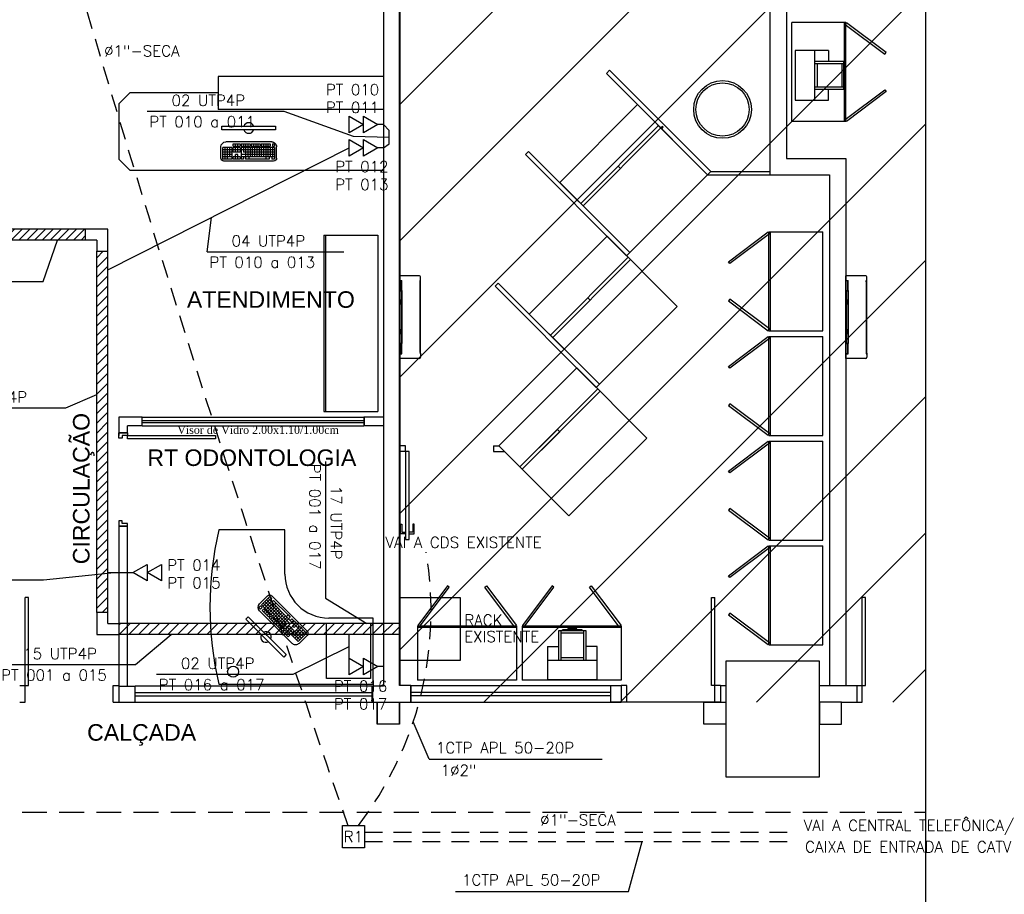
# Model space of a CAD drawing. Extents: x 56.9 to 107.9, y -246.1 to -216.8.
# Tile 10 of 14: x 86.4 to 95.3, y -239.5 to -231.5. Entities that reach past the tile are written whole.
import ezdxf
from ezdxf.enums import TextEntityAlignment as Align

# ---------------------------------------------------------------- set-up
doc = ezdxf.new("R2010")
doc.units = 0
doc.header["$MEASUREMENT"] = 0
doc.linetypes.add('HIDDEN', pattern=[0.375, 0.25, -0.125])
doc.linetypes.add('HIDDEN2', pattern=[0.1875, 0.125, -0.0625])
doc.layers.get('0').update_dxf_attribs({"linetype": 'CONTINUOUS'})
doc.layers.get('DEFPOINTS').update_dxf_attribs({"linetype": 'CONTINUOUS'})
for name, color, linetype in [('-_MOBILIÁRIO', 7, 'CONTINUOUS'), ('ARQ_LAY_MOB', 9, 'CONTINUOUS'), ('ARQ_TXT_AMB', 4, 'CONTINUOUS'), ('ARQ_TXT_GER', 2, 'CONTINUOUS'), ('CAIXAS_DE_PASSAGEM', 6, 'CONTINUOUS'), ('CIRCUITOS', 2, 'CONTINUOUS'), ('ELETROCALHA', 150, 'CONTINUOUS'), ('LINHA', 40, 'CONTINUOUS'), ('PAREDES1', 8, 'CONTINUOUS'), ('TEXTO', 4, 'CONTINUOUS'), ('TOMADAS_GERAIS', 1, 'CONTINUOUS'), ('TUB_ELETRICA', 5, 'CONTINUOUS')]:
    doc.layers.add(name, color=color, linetype=linetype)
doc.styles.add('DUTCH', font='dutch.ttf', dxfattribs={"height": 0.16})
doc.styles.add('ROMANS', font='romans')
doc.styles.add('TEXTO_COTA', font='arial.ttf')
pattern_1 = [(45, (11.00558, 2.88254), (-0.044194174, 0.044194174), [])]

# ---------------------------------------------------------------- blocks, each defined once
blk = doc.blocks.new('APWR_TGINT03')
for p, q in [((0, 3.6), (-1.5, 6.2)), ((-1.5, 6.2), (1.5, 6.2)), ((1.5, 6.2), (0, 3.6)), ((-1.5, 3.6), (1.5, 3.6)), ((0, 1), (-1.5, 3.6)), ((1.5, 3.6), (0, 1)), ((0, 0), (0, 1))]:
    blk.add_line(p, q)
at = {"style": 'ROMANS', "flags": 8}
blk.add_attdef('020', text='', height=1.6, dxfattribs=at).set_placement((3.55, 2.88), align=Align.BOTTOM_LEFT)
blk = doc.blocks.new('PORTA_80CM')
at = {"layer": 'PAREDES1'}
for p, q in [((0.825, 0.95), (0.795, 0.95)), ((0.795, 0.95), (0.795, 0.15)), ((0.825, 0.15), (0.825, 0.95)), ((0, 0.15), (0, 0.07)), ((0, 0.15), (0.025, 0.15)), ((0, 0.07), (0, 0.15)), ((0.025, 0.15), (0.025, 0.1)), ((0.025, 0.1), (0.05, 0.1)), ((0.05, 0.1), (0.05, 0.07)), ((0.795, 0.15), (0.825, 0.15)), ((0.825, 0.1), (0.8, 0.1)), ((0.8, 0.1), (0.8, 0.07)), ((0.85, 0.15), (0.825, 0.15)), ((0.825, 0.15), (0.825, 0.1)), ((0.85, 0.15), (0.85, 0.07)), ((0.85, 0.07), (0.85, 0.15)), ((0.05, 0.07), (0, 0.07)), ((0.8, 0.07), (0.85, 0.07)), ((0.85, 0.07), (0.825, 0.07))]:
    blk.add_line(p, q, dxfattribs=at)
blk = doc.blocks.new('PC')
at = {"layer": 'ARQ_LAY_MOB', "ltscale": 1.2}
for p, q in [((-0.2701, 0.1579), (-0.2701, 0.1222)), ((0.2701, 0.1579), (-0.2701, 0.1579)), ((-0.2701, 0.1222), (0.2701, 0.1222)), ((0.2701, 0.1222), (0.2701, 0.1579))]:
    blk.add_line(p, q, dxfattribs=at)
at = {"layer": 'ARQ_LAY_MOB'}
for p, q in [((-0.2312, 0), (0.2312, 0)), ((-0.2812, -0.1644), (-0.2812, -0.05)), ((-0.2387, -0.02), (-0.2612, -0.02)), ((-0.2612, -0.02), (-0.2612, -0.0437)), ((-0.2387, -0.0437), (-0.2612, -0.0437)), ((-0.2612, -0.0556), (0.0772, -0.0556)), ((-0.2612, -0.0556), (-0.2612, -0.1744)), ((-0.2612, -0.0794), (0.0772, -0.0794)), ((-0.2387, -0.02), (-0.2387, -0.0437)), ((-0.2387, -0.0556), (-0.2387, -0.1506)), ((-0.1259, -0.02), (-0.2161, -0.02)), ((-0.2161, -0.02), (-0.2161, -0.0437)), ((-0.1259, -0.0437), (-0.2161, -0.0437)), ((-0.2161, -0.0556), (-0.2161, -0.1496)), ((-0.1935, -0.02), (-0.1935, -0.0437)), ((-0.1935, -0.0556), (-0.1935, -0.1506)), ((-0.171, -0.02), (-0.171, -0.0437)), ((-0.171, -0.0556), (-0.171, -0.1744)), ((-0.1484, -0.02), (-0.1484, -0.0437)), ((-0.1484, -0.0556), (-0.1484, -0.1506)), ((-0.1259, -0.02), (-0.1259, -0.0437)), ((-0.1259, -0.0556), (-0.1259, -0.1506)), ((-0.115, -0.02), (-0.115, -0.0437)), ((-0.0248, -0.02), (-0.115, -0.02)), ((-0.0248, -0.0437), (-0.115, -0.0437)), ((-0.1033, -0.0556), (-0.1033, -0.1506)), ((-0.0924, -0.02), (-0.0924, -0.0437)), ((-0.0807, -0.0556), (-0.0807, -0.1506)), ((-0.0699, -0.02), (-0.0699, -0.0437)), ((-0.0582, -0.0556), (-0.0582, -0.1506)), ((-0.0473, -0.02), (-0.0473, -0.0437)), ((-0.0356, -0.0556), (-0.0356, -0.1506)), ((-0.0248, -0.02), (-0.0248, -0.0437)), ((0.0772, -0.02), (-0.0131, -0.02)), ((-0.0131, -0.02), (-0.0131, -0.0437)), ((0.0772, -0.0437), (-0.0131, -0.0437)), ((-0.0131, -0.0556), (-0.0131, -0.1506)), ((0.0095, -0.02), (0.0095, -0.0437)), ((0.0095, -0.0556), (0.0095, -0.1506)), ((0.0321, -0.02), (0.0321, -0.0437)), ((0.0321, -0.0556), (0.0321, -0.1744)), ((0.0546, -0.02), (0.0546, -0.0437)), ((0.0546, -0.0556), (0.0546, -0.1031)), ((0.0772, -0.02), (0.0772, -0.0437)), ((0.0772, -0.0556), (0.0772, -0.1744)), ((0.1573, -0.02), (0.0861, -0.02)), ((0.0861, -0.02), (0.0861, -0.0437)), ((0.1573, -0.0437), (0.0861, -0.0437)), ((0.0861, -0.0556), (0.1573, -0.0556)), ((0.0861, -0.0556), (0.0861, -0.1031)), ((0.0861, -0.0794), (0.1573, -0.0794)), ((0.1098, -0.0437), (0.1098, -0.02)), ((0.1098, -0.1031), (0.1098, -0.0556)), ((0.1336, -0.0437), (0.1336, -0.02)), ((0.1336, -0.1031), (0.1336, -0.0556)), ((0.1573, -0.0437), (0.1573, -0.02)), ((0.1573, -0.1031), (0.1573, -0.0556)), ((0.1662, -0.1744), (0.1662, -0.0556)), ((0.1662, -0.0556), (0.2612, -0.0556)), ((0.1662, -0.0794), (0.2612, -0.0794)), ((0.19, -0.1506), (0.19, -0.0556)), ((0.2137, -0.1744), (0.2137, -0.0556)), ((0.2375, -0.1744), (0.2375, -0.0556)), ((0.2612, -0.1744), (0.2612, -0.0556)), ((0.2812, -0.1644), (0.2812, -0.05)), ((-0.2612, -0.1031), (0.0546, -0.1031)), ((-0.2612, -0.1269), (0.0772, -0.1269)), ((-0.2612, -0.1506), (0.0772, -0.1506)), ((-0.2612, -0.1744), (-0.2321, -0.1744)), ((-0.2512, -0.1944), (0.2512, -0.1944)), ((-0.2321, -0.1506), (-0.2321, -0.1744)), ((-0.2054, -0.1506), (-0.2054, -0.1744)), ((-0.2054, -0.1744), (0, -0.1744)), ((0, -0.1506), (0, -0.1744)), ((0, -0.1744), (0.0321, -0.1744)), ((0.0546, -0.1506), (0.0546, -0.1744)), ((0.0546, -0.1744), (0.0772, -0.1744)), ((0.0861, -0.1031), (0.1573, -0.1031)), ((0.0861, -0.1506), (0.1573, -0.1506)), ((0.0861, -0.1506), (0.0861, -0.1744)), ((0.0861, -0.1744), (0.1573, -0.1744)), ((0.1098, -0.1744), (0.1098, -0.1269)), ((0.1098, -0.1269), (0.1336, -0.1269)), ((0.1336, -0.1744), (0.1336, -0.1269)), ((0.1573, -0.1744), (0.1573, -0.1506)), ((0.1662, -0.1031), (0.2612, -0.1031)), ((0.1662, -0.1269), (0.2612, -0.1269)), ((0.1662, -0.1506), (0.2612, -0.1506)), ((0.1662, -0.1744), (0.2612, -0.1744))]:
    blk.add_line(p, q, dxfattribs=at)
for centre, radius, start, end in [((-0.2312, -0.05), 0.05, 90, 180), ((0.2312, -0.05), 0.05, 0, 90), ((-0.2512, -0.1644), 0.03, 180, 270), ((0.2512, -0.1644), 0.03, 270, 0)]:
    blk.add_arc(centre, radius, start, end, dxfattribs=at)
at = {"layer": 'ARQ_LAY_MOB', "ltscale": 1.2, "extrusion": (1.28833e-12, 1.5134e-09, -1)}
for start_param, end_param in [(5.837352, 8.29981), (2.69576, 5.158217)]:
    blk.add_ellipse((0, 0.14), major_axis=(-0.0378, 0.0378), ratio=1, start_param=start_param, end_param=end_param, dxfattribs=at)
blk = doc.blocks.new('AREA')
at = {"style": 'TEXTO_COTA'}
for tag, p in [('AREAS:COMODO', (0, 1.75)), ('AREAS:VALOR', (0, -1.25))]:
    blk.add_attdef(tag, text='', height=2, dxfattribs=at).set_placement(p, align=Align.MIDDLE_CENTER)
blk = doc.blocks.new('P80E')
at = {"layer": 'PAREDES1'}
for p, q in [((0, -0.0515), (0, -0.1015)), ((0.15, -0.0515), (0.15, -0.1315)), ((0, -0.1015), (0.15, -0.1015)), ((0.15, -0.1015), (0.9494, -0.1015)), ((0.15, -0.1315), (0.9494, -0.1315)), ((0.9494, -0.1315), (0.9494, -0.1015)), ((0, -0.9015), (0.15, -0.9015)), ((0, -0.9015), (0, -0.9515)), ((0.15, -0.9015), (0.15, -0.9515))]:
    blk.add_line(p, q, dxfattribs=at)
blk = doc.blocks.new('9E12KBTU')
at = {"layer": 'PAREDES1'}
for p, q in [((0.1937, 0.375), (0.0134, 0.375)), ((0.0134, -0.375), (0.0134, 0.375)), ((0.2034, 0.3322), (0.2034, 0.3653)), ((0.0134, 0.3322), (0.0324, 0.3322)), ((0.0154, 0.3302), (0.0304, 0.3302)), ((0.0154, 0.2415), (0.0154, 0.3302)), ((0.0304, 0.2415), (0.0304, 0.3302)), ((0.0324, 0.2395), (0.0324, 0.3322)), ((0.1981, 0.321), (0.1981, 0.3322)), ((0.1981, 0.3322), (0.2034, 0.3322)), ((0.1981, 0.3258), (0.2034, 0.3258)), ((0.1998, 0.321), (0.1981, 0.321)), ((0.1998, -0.322), (0.1998, 0.321)), ((0.2009, 0.332), (0.2009, 0.3322)), ((0.2009, 0.3258), (0.2009, 0.3322)), ((0.2012, 0.332), (0.2012, 0.3322)), ((0.2012, 0.3258), (0.2012, 0.3322)), ((0.2034, -0.3268), (0.2034, 0.3258)), ((0.0154, 0.2515), (0.0134, 0.2515)), ((0.0154, 0.2275), (0.0134, 0.2275)), ((0.0154, 0.2415), (0.0304, 0.2415)), ((0.0154, 0.2375), (0.0304, 0.2375)), ((0.0154, 0.2375), (0.0154, 0.1525)), ((0.0234, 0.2415), (0.0234, 0.2395)), ((0.0234, 0.2375), (0.0234, 0.2395)), ((0.0304, 0.2375), (0.0304, 0.1525)), ((0.0324, 0.2395), (0.0324, -0.2395)), ((0.0304, 0.1505), (0.0134, 0.1505)), ((0.0304, 0.1185), (0.0134, 0.1185)), ((0.0148, 0.1505), (0.0148, 0.1185)), ((0.0304, 0.1525), (0.0154, 0.1525)), ((0.0304, 0.1165), (0.0154, 0.1165)), ((0.0154, 0.1165), (0.0154, -0.1165)), ((0.02, 0.1505), (0.02, 0.1185)), ((0.0304, 0.1505), (0.0304, 0.1185)), ((0.0304, 0.1165), (0.0304, -0.2375)), ((0.0304, -0.1185), (0.0134, -0.1185)), ((0.0304, -0.1505), (0.0134, -0.1505)), ((0.0148, -0.1505), (0.0148, -0.1185)), ((0.0304, -0.1165), (0.0154, -0.1165)), ((0.0304, -0.1525), (0.0154, -0.1525)), ((0.0154, -0.1525), (0.0154, -0.2375)), ((0.02, -0.1505), (0.02, -0.1185)), ((0.0154, -0.2375), (0.0304, -0.2375)), ((0.0154, -0.2415), (0.0304, -0.2415)), ((0.0154, -0.3312), (0.0154, -0.2415)), ((0.0304, -0.3312), (0.0304, -0.2415)), ((0.0324, -0.3332), (0.0324, -0.2395)), ((0.0154, -0.3212), (0.0134, -0.3212)), ((0.0134, -0.3332), (0.0324, -0.3332)), ((0.0154, -0.3312), (0.0304, -0.3312)), ((0.0234, -0.3312), (0.0234, -0.3332)), ((0.1981, -0.322), (0.1981, -0.3332)), ((0.1998, -0.322), (0.1981, -0.322)), ((0.1981, -0.3268), (0.2034, -0.3268)), ((0.1981, -0.333), (0.1981, -0.3331)), ((0.1981, -0.3332), (0.2034, -0.3332)), ((0.2009, -0.3268), (0.2009, -0.3332)), ((0.2009, -0.333), (0.2009, -0.3332)), ((0.2012, -0.3268), (0.2012, -0.3332)), ((0.2012, -0.333), (0.2012, -0.3332)), ((0.2034, -0.3332), (0.2034, -0.3653)), ((0.1937, -0.375), (0.0134, -0.375))]:
    blk.add_line(p, q, dxfattribs=at)
for centre, start, end in [((0.1937, 0.3653), 0, 90), ((0.1937, -0.3653), 270, 0)]:
    blk.add_arc(centre, 0.00967, start, end, dxfattribs=at)

msp = doc.modelspace()

# ---------------------------------------------------------------- hatches: boundary and pattern name
at = {"layer": 'ELETROCALHA'}
h = msp.add_hatch(dxfattribs=at)
h.set_pattern_fill('ANSI31', color=256, scale=0.4)
h.set_pattern_definition([(45, (11.00558, 2.882543), (-0.035355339, 0.035355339), [])])
h.paths.add_polyline_path([(86.9712, -233.5212), (86.9712, -233.4212), (76.0841, -233.4212), (76.0841, -233.5212)])
h = msp.add_hatch(dxfattribs=at)
h.set_pattern_fill('ANSI31', color=256, scale=0.5)
h.set_pattern_definition(pattern_1)
h.paths.add_polyline_path([(87.1712, -236.9015), (87.0712, -236.9015), (87.0712, -233.6212), (87.1712, -233.6212)])
h = msp.add_hatch(dxfattribs=at)
h.set_pattern_fill('ANSI31', color=256, scale=0.5)
h.set_pattern_definition(pattern_1)
h.paths.add_polyline_path([(87.2712, -237.0015), (87.2712, -237.1015), (89.8195, -237.1015), (89.8195, -237.0015)])
at = {"layer": 'PAREDES1'}
h = msp.add_hatch(dxfattribs=at)
h.set_pattern_fill('ANSI31', color=256, scale=7)
h.set_pattern_definition([(45, (-17.0497, -0.1055), (-0.6187184, 0.6187184), [])])
h.paths.add_polyline_path([(94.5946, -227.4595), (89.8238, -227.4595), (89.8238, -237.715), (94.5946, -237.715)])

# ---------------------------------------------------------------- linework, layer by layer
at = {"layer": 'CAIXAS_DE_PASSAGEM', "color": 1}
msp.add_lwpolyline([(89.3024, -238.8362), (89.5036, -238.8362), (89.5036, -239.0371), (89.3024, -239.0371)], close=True, dxfattribs=at)
at = {"layer": 'CIRCUITOS', "color": 150, "linetype": 'HIDDEN2', "ltscale": 1.3}
msp.add_line((89.5036, -238.8957), (93.3615, -238.8957), dxfattribs=at)
at = {"layer": 'CIRCUITOS', "color": 5, "linetype": 'HIDDEN2', "ltscale": 1.3}
msp.add_line((89.5036, -238.9805), (93.3537, -238.9805), dxfattribs=at)
at = {"layer": 'CIRCUITOS', "color": 1}
msp.add_lwpolyline([(89.8195, -236.7644), (90.3718, -236.7644), (90.3718, -237.3385), (89.8195, -237.3385)], close=True, dxfattribs=at)
at = {"layer": 'CIRCUITOS', "color": 150, "linetype": 'HIDDEN2', "ltscale": 1.3}
msp.add_arc((244.2731, -185.1213), 163.9702, 195.859401, 199.122531, dxfattribs=at)
at = {"layer": 'CIRCUITOS', "color": 5, "linetype": 'HIDDEN2', "ltscale": 1.3}
msp.add_arc((86.9121, -236.8906), 3.1956, 322.49537, 9.65483, dxfattribs=at)
at = {"layer": 'DEFPOINTS', "color": 9}
msp.add_line((89.8195, -233.2214), (89.8195, -232.5096), dxfattribs=at)
at = {"layer": 'ELETROCALHA'}
for p, q in [((86.9712, -233.4212), (76.0841, -233.4212)), ((86.9712, -233.5212), (86.9712, -233.4212)), ((87.1712, -233.4212), (86.9712, -233.4212)), ((87.1712, -233.6212), (87.1712, -233.4212)), ((86.9712, -233.5212), (76.0841, -233.5212)), ((87.0712, -233.5212), (86.9712, -233.5212)), ((87.0712, -233.5212), (87.0712, -233.6212)), ((87.0712, -236.9015), (87.0712, -233.6212)), ((87.0712, -233.6212), (87.1712, -233.6212)), ((87.1712, -236.9015), (87.1712, -233.6212)), ((87.1712, -236.9015), (87.0712, -236.9015)), ((87.0712, -236.9015), (87.0712, -237.1015)), ((87.1712, -237.0015), (87.1712, -236.9015)), ((87.1712, -237.0015), (87.2712, -237.0015)), ((89.8195, -237.0015), (87.2712, -237.0015)), ((87.2712, -237.0015), (87.2712, -237.1015)), ((89.8195, -237.1015), (89.8195, -237.0015)), ((87.0712, -237.1015), (87.2712, -237.1015)), ((89.8195, -237.1015), (87.2712, -237.1015))]:
    msp.add_line(p, q, dxfattribs=at)
at = {"layer": 'LINHA'}
for p, q in [((87.5285, -232.3508), (88.7689, -232.3508)), ((88.7689, -232.3508), (89.4007, -232.5764)), ((89.4007, -232.5764), (89.727, -232.5873)), ((88.0737, -233.6268), (88.113, -233.3161)), ((86.584, -233.8963), (86.7145, -233.5212)), ((88.0737, -233.6268), (89.3141, -233.6268)), ((85.3435, -233.8963), (86.584, -233.8963)), ((86.7905, -235.0445), (87.0712, -234.9232)), ((85.55, -235.0445), (86.7905, -235.0445)), ((89.1481, -235.53), (89.1481, -236.7704)), ((85.3483, -236.6044), (86.5888, -236.6044)), ((86.5888, -236.6044), (87.23, -236.5402)), ((89.1481, -236.7704), (89.5233, -237.0015)), ((87.4233, -237.3736), (87.7474, -237.1015)), ((88.8545, -237.4611), (89.3638, -237.2091)), ((86.1829, -237.3736), (87.4233, -237.3736)), ((87.614, -237.4611), (88.8545, -237.4611)), ((90.0901, -238.2336), (89.9458, -237.8949)), ((90.0901, -238.2336), (91.6611, -238.2336)), ((91.8991, -239.4335), (92.0221, -238.9805)), ((90.3281, -239.4335), (91.8991, -239.4335))]:
    msp.add_line(p, q, dxfattribs=at)
at = {"layer": 'PAREDES1'}
for p, q in [((89.8195, -237.565), (89.8195, -227.3737)), ((89.8238, -237.565), (89.8238, -227.3737)), ((89.6738, -227.5237), (89.6738, -237.5694)), ((89.6738, -227.565), (89.6738, -237.565)), ((89.8195, -227.565), (89.8195, -237.565)), ((89.8238, -227.565), (89.8238, -237.565)), ((93.1838, -227.6237), (93.1838, -232.9293)), ((93.3338, -227.6237), (93.3338, -232.7793)), ((89.6738, -232.0353), (88.1738, -232.0353)), ((88.1738, -232.0353), (88.1738, -232.3353)), ((87.2738, -232.2853), (87.3738, -232.1853)), ((88.1738, -232.1853), (87.3738, -232.1853)), ((87.2738, -232.2853), (87.2738, -232.7853)), ((89.6738, -232.3353), (88.1738, -232.3353)), ((87.2738, -232.7853), (87.3738, -232.8853)), ((93.3338, -232.7793), (93.8738, -232.7793)), ((93.8738, -232.7793), (93.8738, -237.565)), ((87.3738, -232.8853), (89.6738, -232.8853)), ((92.618, -232.9277), (93.1838, -232.9293)), ((92.6462, -232.8993), (93.1838, -232.8993)), ((93.1838, -232.9293), (93.7238, -232.9293)), ((93.7238, -232.9293), (93.7238, -237.565)), ((89.1338, -235.0778), (89.6238, -235.0778)), ((87.4832, -235.1283), (87.2731, -235.1283)), ((87.2731, -235.1283), (87.2731, -235.2695)), ((87.4832, -235.1278), (89.4957, -235.1278)), ((87.4832, -235.2078), (87.4832, -235.1278)), ((87.4832, -235.1578), (89.4957, -235.1578)), ((87.4832, -235.1778), (89.4957, -235.1778)), ((89.6738, -235.1278), (89.4957, -235.1278)), ((89.4957, -235.1278), (89.4957, -235.2078)), ((89.6782, -235.1278), (89.5, -235.1278)), ((89.5, -235.1278), (89.5, -235.2078)), ((87.3508, -235.2695), (87.2731, -235.2695)), ((87.4832, -235.2083), (87.3508, -235.2083)), ((87.3508, -235.2695), (87.3508, -235.2083)), ((87.4832, -235.2078), (89.4957, -235.2078)), ((89.6738, -235.2078), (89.4957, -235.2078)), ((89.6782, -235.2078), (89.5, -235.2078)), ((89.8738, -235.3888), (89.8238, -235.3888)), ((89.8738, -235.4391), (89.8238, -235.4391)), ((89.8738, -235.4391), (89.8738, -235.3888)), ((90.6739, -235.3888), (90.6738, -235.4391)), ((90.6738, -235.3888), (90.7232, -235.3888)), ((90.6738, -235.4391), (90.7735, -235.4392)), ((87.2731, -236.1195), (87.2731, -237.5694)), ((87.2731, -236.1195), (87.3508, -236.1195)), ((87.3508, -237.5694), (87.3508, -236.1195)), ((88.7799, -236.1526), (88.1799, -236.1526)), ((88.7799, -236.5526), (88.7799, -236.1526)), ((94.0217, -237.565), (94.0217, -236.7656)), ((94.0517, -236.7656), (94.0217, -236.7656)), ((94.0517, -237.565), (94.0517, -236.7656)), ((89.5799, -236.9526), (89.1799, -236.9526)), ((89.5799, -237.5526), (89.5799, -236.9526)), ((91.8338, -237.025), (90.9338, -237.025)), ((91.8338, -237.039), (90.9338, -237.039)), ((91.3498, -237.0593), (91.3498, -237.0493)), ((91.4298, -237.0493), (91.3498, -237.0493)), ((91.4298, -237.0593), (91.4298, -237.0493)), ((91.5148, -237.0693), (91.2648, -237.0693)), ((91.2648, -237.0693), (91.2648, -237.3357)), ((91.2848, -237.0693), (91.2848, -237.3357)), ((91.2848, -237.0879), (91.4948, -237.0879)), ((91.4798, -237.0593), (91.2998, -237.0593)), ((91.2998, -237.0693), (91.2998, -237.0593)), ((91.4798, -237.0693), (91.4798, -237.0593)), ((91.4948, -237.3357), (91.4948, -237.0693)), ((91.5148, -237.3357), (91.5148, -237.0693)), ((91.1648, -237.2093), (91.2648, -237.2093)), ((91.1648, -237.2093), (91.1648, -237.5093)), ((91.6148, -237.2093), (91.5148, -237.2093)), ((91.6148, -237.5093), (91.6148, -237.2093)), ((91.2848, -237.3097), (91.4948, -237.3097)), ((91.1648, -237.3357), (91.6148, -237.3357)), ((87.2724, -237.5694), (87.4208, -237.5694)), ((87.2724, -237.5694), (87.2724, -237.715)), ((89.6738, -237.5694), (87.4208, -237.5694)), ((87.4208, -237.715), (87.4208, -237.5694)), ((88.1799, -237.5526), (89.5799, -237.5526)), ((89.5738, -237.715), (89.5738, -237.5694)), ((89.6738, -237.5694), (89.5738, -237.5694)), ((89.5782, -237.715), (89.5782, -237.5694)), ((89.9195, -237.565), (89.8195, -237.565)), ((89.9238, -237.565), (89.8238, -237.565)), ((89.9195, -237.565), (90.2978, -237.565)), ((89.9195, -237.565), (89.9195, -237.715)), ((89.9238, -237.565), (91.7365, -237.565)), ((89.9238, -237.565), (89.9238, -237.715)), ((91.1648, -237.5093), (91.6148, -237.5093)), ((91.7365, -237.565), (91.8338, -237.565)), ((91.7365, -237.565), (91.7365, -237.715)), ((91.8338, -237.565), (91.8338, -237.715)), ((92.7338, -237.565), (92.7838, -237.565)), ((92.7338, -237.565), (92.7338, -237.715)), ((93.6338, -237.565), (93.9717, -237.565)), ((93.9717, -237.565), (93.9717, -237.715)), ((93.9717, -237.565), (94.0517, -237.565)), ((94.0217, -237.715), (94.0217, -237.565)), ((87.4208, -237.6294), (89.5738, -237.6294)), ((87.4208, -237.6594), (89.5738, -237.6594)), ((89.9195, -237.625), (90.2978, -237.625)), ((89.9195, -237.655), (90.2978, -237.655)), ((89.9238, -237.625), (91.7365, -237.625)), ((89.9238, -237.655), (91.7365, -237.655)), ((87.2724, -237.715), (87.4208, -237.715)), ((87.4208, -237.715), (89.8195, -237.715)), ((89.4975, -237.715), (89.9238, -237.715)), ((89.5738, -237.715), (89.9195, -237.715)), ((89.5738, -237.715), (90.2978, -237.715)), ((89.5738, -237.715), (90.2978, -237.715)), ((89.5782, -237.715), (89.9238, -237.715)), ((89.9238, -237.715), (91.7665, -237.715)), ((89.9238, -237.715), (91.7365, -237.715)), ((92.5338, -237.715), (91.7338, -237.715)), ((91.7365, -237.715), (91.8338, -237.715)), ((92.6838, -237.715), (91.8838, -237.715)), ((92.7338, -237.715), (92.7838, -237.715)), ((93.8338, -237.715), (93.9717, -237.715)), ((93.9717, -237.715), (94.0217, -237.715))]:
    msp.add_line(p, q, dxfattribs=at)
at = {"layer": 'PAREDES1', "ltscale": 10}
for p, q in [((93.3838, -232.4456), (93.3838, -231.5456)), ((93.8738, -231.5456), (93.3838, -231.5456)), ((93.8598, -232.4456), (93.8598, -231.5456)), ((93.8738, -232.4456), (93.8738, -231.5456)), ((93.7138, -231.8012), (93.4138, -231.8012)), ((93.4138, -231.8012), (93.4138, -232.2512)), ((93.5874, -231.8012), (93.5874, -232.2512)), ((93.7138, -231.8012), (93.7138, -231.9012)), ((93.8538, -231.9012), (93.5874, -231.9012)), ((93.8538, -231.9212), (93.5874, -231.9212)), ((93.6134, -231.9212), (93.6134, -232.1312)), ((93.8352, -231.9212), (93.8352, -232.1312)), ((93.8538, -232.1512), (93.8538, -231.9012)), ((93.8538, -231.9362), (93.8638, -231.9362)), ((93.8638, -232.1162), (93.8638, -231.9362)), ((93.8638, -231.9862), (93.8738, -231.9862)), ((93.8738, -232.0662), (93.8738, -231.9862)), ((93.5874, -232.1312), (93.8538, -232.1312)), ((93.8538, -232.1162), (93.8638, -232.1162)), ((93.8638, -232.0662), (93.8738, -232.0662)), ((93.5874, -232.1512), (93.8538, -232.1512)), ((93.7138, -232.2512), (93.7138, -232.1512)), ((93.4138, -232.2512), (93.7138, -232.2512)), ((93.8738, -232.4456), (93.3838, -232.4456)), ((93.8738, -232.4456), (93.3838, -232.4456)), ((89.1338, -233.4779), (89.6238, -233.4779)), ((89.1338, -233.4779), (89.1338, -234.2779)), ((89.1338, -233.4779), (89.6238, -233.4779)), ((89.1478, -233.4779), (89.1478, -234.2779)), ((89.6238, -233.4779), (89.6238, -234.2779)), ((93.1739, -233.4455), (93.6639, -233.4455)), ((93.1739, -234.3455), (93.1739, -233.4455)), ((93.1879, -234.3455), (93.1879, -233.4455)), ((93.6639, -234.3455), (93.6639, -233.4455)), ((89.1338, -234.2779), (89.1338, -235.0778)), ((89.1478, -234.2779), (89.1478, -235.0778)), ((89.6238, -234.2779), (89.6238, -235.0778)), ((93.1739, -234.3455), (93.6639, -234.3455)), ((93.1739, -234.3455), (93.6639, -234.3455)), ((93.1739, -234.3955), (93.6639, -234.3955)), ((93.1739, -235.2955), (93.1739, -234.3955)), ((93.1879, -235.2955), (93.1879, -234.3955)), ((93.6639, -235.2955), (93.6639, -234.3955)), ((93.1739, -235.2955), (93.6639, -235.2955)), ((93.1739, -235.2955), (93.6639, -235.2955)), ((93.1739, -235.3455), (93.6639, -235.3455)), ((93.1739, -236.2455), (93.1739, -235.3455)), ((93.1879, -236.2455), (93.1879, -235.3455)), ((93.6639, -236.2455), (93.6639, -235.3455)), ((93.1739, -236.2455), (93.6639, -236.2455)), ((93.1739, -236.2455), (93.6639, -236.2455)), ((93.1739, -236.2955), (93.6639, -236.2955)), ((93.1739, -237.1955), (93.1739, -236.2955)), ((93.1879, -237.1955), (93.1879, -236.2955)), ((93.6639, -237.1955), (93.6639, -236.2955)), ((89.9838, -237.025), (89.9838, -237.515)), ((90.8838, -237.025), (89.9838, -237.025)), ((90.8838, -237.039), (89.9838, -237.039)), ((90.8838, -237.025), (90.8838, -237.515)), ((90.8838, -237.025), (90.8838, -237.515)), ((90.9338, -237.025), (90.9338, -237.515)), ((91.8338, -237.025), (91.8338, -237.515)), ((91.8338, -237.025), (91.8338, -237.515)), ((93.1739, -237.1955), (93.6639, -237.1955)), ((93.1739, -237.1955), (93.6639, -237.1955)), ((90.8838, -237.515), (89.9838, -237.515)), ((91.8338, -237.515), (90.9338, -237.515))]:
    msp.add_line(p, q, dxfattribs=at)
at = {"layer": 'PAREDES1', "linetype": 'HIDDEN', "ltscale": 0.9}
msp.add_line((72.2195, -238.715), (94.5946, -238.715), dxfattribs=at)
at = {"layer": 'PAREDES1'}
for points in [[(68.4842, -220.6058), (94.5946, -220.6058), (94.5946, -240.8782), (68.4842, -240.8782)], [(94.2392, -231.8185), (93.8798, -231.5476), (93.8678, -231.5635), (94.2271, -231.8345)], [(91.7276, -231.9802), (91.6993, -232.0085), (92.6179, -232.9276), (92.6462, -232.8993)], [(91.6993, -232.0085), (91.7276, -231.9802), (92.6462, -232.8993), (92.6179, -232.9276)], [(94.2392, -232.1726), (93.8798, -232.4435), (93.8678, -232.4276), (94.2271, -232.1566)], [(91.9821, -232.2914), (92.618, -232.9277), (91.911, -233.6349), (91.275, -232.9985)], [(92.1941, -232.5035), (92.2012, -232.5106), (92.2153, -232.4965), (92.2082, -232.4894)], [(90.9924, -232.7158), (90.9641, -232.7441), (91.8827, -233.6632), (91.911, -233.6349)], [(90.9641, -232.7441), (90.9924, -232.7158), (91.911, -233.6349), (91.8827, -233.6632)], [(91.487, -233.2107), (91.8265, -232.8714), (91.8053, -232.8502), (91.4658, -233.1895)], [(92.8086, -233.7185), (93.1679, -233.4476), (93.18, -233.4635), (92.8207, -233.7345)], [(91.7062, -233.4866), (92.3421, -234.1229), (91.6351, -234.83), (90.9991, -234.1937)], [(90.7165, -233.9109), (90.6882, -233.9392), (91.6068, -234.8583), (91.6351, -234.83)], [(90.6882, -233.9392), (90.7165, -233.9109), (91.6351, -234.83), (91.6068, -234.8583)], [(91.2111, -234.4058), (91.5506, -234.0665), (91.5294, -234.0453), (91.19, -234.3847)], [(92.8086, -234.0726), (93.1679, -234.3435), (93.18, -234.3276), (92.8207, -234.0566)], [(92.8086, -234.6685), (93.1679, -234.3976), (93.18, -234.4135), (92.8207, -234.6845)], [(91.4303, -234.6817), (92.0663, -235.318), (91.3592, -236.0252), (90.7232, -235.3888)], [(92.8086, -235.0226), (93.1679, -235.2935), (93.18, -235.2776), (92.8207, -235.0066)], [(90.9352, -235.601), (91.2747, -235.2617), (91.2536, -235.2405), (90.9141, -235.5798)], [(92.8086, -235.6185), (93.1679, -235.3476), (93.18, -235.3635), (92.8207, -235.6344)], [(89.8738, -235.4391), (89.8735, -236.2391), (89.9085, -236.2391), (89.9088, -235.4391)], [(92.8086, -235.9726), (93.1679, -236.2435), (93.18, -236.2276), (92.8207, -235.9566)], [(92.8086, -236.5685), (93.1679, -236.2976), (93.18, -236.3135), (92.8207, -236.5844)], [(90.2568, -236.6597), (89.9859, -237.019), (90.0018, -237.0311), (90.2727, -236.6717)], [(90.6109, -236.6597), (90.8818, -237.019), (90.8658, -237.0311), (90.5949, -236.6717)], [(91.2068, -236.6597), (90.9358, -237.019), (90.9518, -237.0311), (91.2227, -236.6717)], [(91.5609, -236.6597), (91.8318, -237.019), (91.8158, -237.0311), (91.5449, -236.6717)], [(92.8086, -236.9226), (93.1679, -237.1935), (93.18, -237.1775), (92.8207, -236.9066)], [(92.7838, -238.395), (93.6338, -238.395), (93.6338, -237.345), (92.7838, -237.345)], [(89.6175, -237.715), (89.8175, -237.715), (89.8175, -237.915), (89.6175, -237.915)], [(89.6218, -237.715), (89.8218, -237.715), (89.8218, -237.915), (89.6218, -237.915)], [(89.6218, -237.715), (89.8218, -237.715), (89.8218, -237.915), (89.6218, -237.915)], [(92.5838, -237.715), (92.7838, -237.715), (92.7838, -237.915), (92.5838, -237.915)], [(93.8338, -237.715), (93.6338, -237.715), (93.6338, -237.915), (93.8338, -237.915)]]:
    msp.add_lwpolyline(points, close=True, dxfattribs=at)
for points in [[(92.1729, -232.4824), (91.4658, -233.1895)], [(92.1941, -232.5035), (91.487, -233.2107)], [(91.897, -233.6775), (91.1899, -234.3846)], [(91.9182, -233.6987), (91.2112, -234.4059)], [(91.6211, -234.8727), (90.9141, -235.5798)], [(91.6423, -234.8939), (90.9353, -235.601)], [(89.8735, -236.1866), (89.8297, -236.1866), (89.8297, -236.0991), (89.8406, -236.0991), (89.8407, -236.1726), (89.8735, -236.1726)], [(89.9085, -236.1866), (89.9523, -236.1866), (89.9523, -236.0991), (89.9414, -236.0991), (89.9413, -236.1726), (89.9085, -236.1726)]]:
    msp.add_lwpolyline(points, dxfattribs=at)
at = {"layer": 'PAREDES1', "ltscale": 0.5}
msp.add_lwpolyline([(89.1568, -236.9998), (89.5568, -236.9998), (89.5568, -237.4998), (89.1568, -237.4998)], close=True, dxfattribs=at)
at = {"layer": 'PAREDES1'}
for centre, radius in [((92.7529, -232.3354), 0.2618), ((92.7529, -232.3354), 0.2418), ((88.3103, -237.4388), 0.05)]:
    msp.add_circle(centre, radius, dxfattribs=at)
for centre, radius, start, end in [((91.1883, -236.8526), 3.0887, 166.90131, 193.09869), ((89.1799, -236.5526), 0.4, 180, 270)]:
    msp.add_arc(centre, radius, start, end, dxfattribs=at)
at = {"layer": 'TUB_ELETRICA'}
for p, q in [((87.1712, -233.7925), (89.3638, -232.6833)), ((87.1712, -236.5402), (87.3508, -236.5402)), ((89.3638, -237.3168), (89.3638, -237.1015))]:
    msp.add_line(p, q, dxfattribs=at)
msp.add_lwpolyline([(89.6738, -232.6833), (89.727, -232.6483), (89.727, -232.5262), (89.6738, -232.4717)], dxfattribs=at)

# ---------------------------------------------------------------- block references
at = {"layer": '-_MOBILIÁRIO', "xscale": -0.8999999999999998, "yscale": 0.8999999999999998, "zscale": 0.8999999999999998, "rotation": 0.0001305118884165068}
msp.add_blockref('PC', (88.452, -232.6298), dxfattribs=at)
at = {"layer": 'ARQ_TXT_AMB', "linetype": 'CONTINUOUS'}
ref = msp.add_blockref('AREA', (88.6528, -234.1659), dxfattribs=dict(at, xscale=0.05999999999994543, yscale=0.05999999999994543, zscale=0.05999999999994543))
ref.add_attrib('AREAS:COMODO', 'ATENDIMENTO', dxfattribs={"layer": '0', "height": 0.15, "style": 'TEXTO_COTA'}).set_placement((88.6528, -234.0609), align=Align.MIDDLE_CENTER)
ref = msp.add_blockref('AREA', (87.0362, -235.7771), dxfattribs=dict(at, xscale=0.05999999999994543, yscale=0.05999999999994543, zscale=0.05999999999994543, rotation=90))
ref.add_attrib('AREAS:COMODO', 'CIRCULAÇÃO', dxfattribs={"layer": '0', "height": 0.15, "rotation": 90, "style": 'TEXTO_COTA'}).set_placement((86.9312, -235.7771), align=Align.MIDDLE_CENTER)
ref = msp.add_blockref('AREA', (88.4799, -235.6017), dxfattribs=dict(at, xscale=0.05999999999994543, yscale=0.05999999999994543, zscale=0.05999999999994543))
ref.add_attrib('AREAS:COMODO', 'RT ODONTOLOGIA', dxfattribs={"layer": '0', "height": 0.15, "style": 'TEXTO_COTA'}).set_placement((88.4799, -235.4967), align=Align.MIDDLE_CENTER)
at = {"layer": 'PAREDES1'}
for p in [(89.8085, -234.2197), (93.8605, -234.2197)]:
    msp.add_blockref('9E12KBTU', p, dxfattribs=at)
at = {"layer": 'PAREDES1', "xscale": -1, "rotation": 270}
for name, p in [('PORTA_80CM', (87.2015, -236.1195)), ('P80E', (92.7853, -237.715))]:
    msp.add_blockref(name, p, dxfattribs=at)
at = {"layer": 'PAREDES1', "rotation": 90.00000000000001}
msp.add_blockref('P80E', (86.3209, -237.715), dxfattribs=at)
at = {"layer": 'PAREDES1', "xscale": -0.8999999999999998, "yscale": 0.8999999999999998, "zscale": 0.8999999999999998, "rotation": 134.9986936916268}
msp.add_blockref('PC', (88.6976, -237.0349), dxfattribs=at)
at = {"layer": 'TOMADAS_GERAIS', "xscale": 0.0500000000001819, "yscale": 0.0500000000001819, "zscale": 0.0500000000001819}
for p, rotation in [((89.6738, -232.4717), 89.99999999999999), ((89.6738, -232.6833), 89.99999999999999), ((87.3508, -236.5402), 269.9999999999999), ((89.6738, -237.3918), 89.99999999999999)]:
    msp.add_blockref('APWR_TGINT03', p, dxfattribs=dict(at, rotation=rotation))

# ---------------------------------------------------------------- texts
at = {"layer": 'ARQ_TXT_AMB', "linetype": 'CONTINUOUS', "style": 'TEXTO_COTA'}
msp.add_attdef('CALÇADA', text='', height=0.15, dxfattribs=at).set_placement((87.4794, -237.9905), align=Align.MIDDLE_CENTER)
at = {"layer": 'ARQ_TXT_GER', "style": 'DUTCH'}
msp.add_text('Visor de Vidro 2.00x1.10/1.00cm', height=0.072, dxfattribs=at).set_placement((87.8025, -235.2802))
at = {"layer": 'TEXTO', "color": 2, "style": 'ROMANS'}
for s, p in [('%%C1"-SECA', (87.1383, -231.8541)), ('PT 010', (89.1518, -232.2058)), ('02 UTP4P', (87.7504, -232.3033)), ('PT 011', (89.1518, -232.3675)), ('PT 010 a 011', (87.5493, -232.497)), ('PT 012', (89.2365, -232.9048)), ('PT 013', (89.2365, -233.0666)), ('04 UTP4P', (88.2956, -233.5792)), ('PT 010 a 013', (88.0945, -233.7729)), ('13 UTP4P', (85.7719, -234.997)), ('VAI A CDS EXISTENTE', (89.6932, -236.3154)), ('PT 014', (87.7121, -236.5215)), ('PT 015', (87.7121, -236.6832)), ('RACK', (90.409, -237.0214)), ('EXISTENTE', (90.4079, -237.1704)), ('15 UTP4P', (86.4048, -237.3261)), ('02 UTP4P', (87.8359, -237.4135)), ('PT 001 a 015', (86.2037, -237.5198)), ('PT 016 a 017', (87.6349, -237.6072)), ('PT 016', (89.2252, -237.6202)), ('PT 017', (89.2252, -237.7819)), ('1CTP APL 50-20P', (90.1504, -238.1796)), ('1%%C2"', (90.1941, -238.3852)), ('%%C1"-SECA', (91.0978, -238.8353)), ('VAI A CENTRAL TELEFÔNICA/', (93.4908, -238.8853)), ('R1', (89.3134, -238.9865)), ('CAIXA DE ENTRADA DE CATV', (93.5025, -239.079)), ('1CTP APL 50-20P', (90.3884, -239.3796))]:
    msp.add_text(s, height=0.1, dxfattribs=at).set_placement(p)
for s, p in [('PT 001 a 017', (89.002, -235.5508)), ('17 UTP4P', (89.1956, -235.7519))]:
    msp.add_text(s, height=0.1, rotation=270, dxfattribs=at).set_placement(p)

doc.saveas('drawing.dxf')
